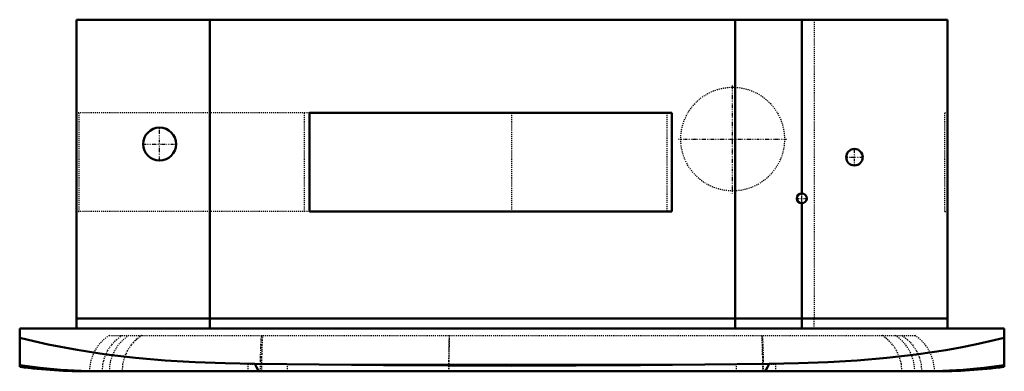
# Model space of a CAD drawing. Header units: millimetres. Extents: x -475 to 475, y -41 to 298.
import ezdxf

# ---------------------------------------------------------------- set-up
doc = ezdxf.new("R2010")
doc.units = ezdxf.units.MM
doc.linetypes.add('Center', pattern=[1.5, 0.45, -0.5, 0.05, -0.5])
doc.linetypes.add('Dashed', pattern=[2, 1, -1])
for name, color, linetype, lineweight in [('AM_0', 7, 'Continuous', 50), ('AM_7', 7, 'Center', 25), ('AM_9', 6, 'Dashed', 25)]:
    doc.layers.add(name, color=color, linetype=linetype, lineweight=lineweight)

# ---------------------------------------------------------------- blocks, each defined once
blk = doc.blocks.new('1_FCA48AAVJU_BYCQ54GEFU_PART7_0_in_FCA48AAVJU_BYCQ54GEFU_2')
at = {"layer": 'AM_0'}
blk.add_circle((-339.725, 177.8), 15.875, dxfattribs=at)
at = {"layer": 'AM_7'}
for p, q in [((-339.725, 161.13125), (-339.725, 194.46875)), ((-356.39375, 177.8), (-323.05625, 177.8))]:
    blk.add_line(p, q, dxfattribs=at)
blk = doc.blocks.new('2_FCA48AAVJU_BYCQ54GEFU_PART6_0_in_FCA48AAVJU_BYCQ54GEFU_2')
at = {"layer": 'AM_0'}
blk.add_circle((279.4, 125.4125), 4.7625, dxfattribs=at)
at = {"layer": 'AM_7'}
for p, q in [((274.399375, 125.4125), (284.400625, 125.4125)), ((279.4, 120.411875), (279.4, 130.413125))]:
    blk.add_line(p, q, dxfattribs=at)
blk = doc.blocks.new('3_FCA48AAVJU_BYCQ54GEFU_PART5_0_in_FCA48AAVJU_BYCQ54GEFU_2')
at = {"layer": 'AM_0'}
blk.add_circle((330.2, 165.1), 7.9375, dxfattribs=at)
at = {"layer": 'AM_7'}
for p, q in [((330.2, 156.765625), (330.2, 173.434375)), ((321.865625, 165.1), (338.534375, 165.1))]:
    blk.add_line(p, q, dxfattribs=at)
blk = doc.blocks.new('4_FCA48AAVJU_BYCQ54GEFU_PART4_0_in_FCA48AAVJU_BYCQ54GEFU_2')
at = {"layer": 'AM_0'}
for p, q in [((-419.89375, 297.65625), (419.89375, 297.65625)), ((-419.89375, 297.65625), (-419.89375, 9.525)), ((-291.30625, 297.65625), (-291.30625, 9.525)), ((215.10625, 297.65625), (215.10625, 9.525)), ((279.4, 130.175), (279.4, 297.65625)), ((419.89375, 297.65625), (419.89375, 9.525)), ((-195.2625, 112.7125), (-195.2625, 207.9625)), ((-195.2625, 207.9625), (153.9875, 207.9625)), ((153.9875, 207.9625), (153.9875, 112.7125)), ((279.4, 9.525), (279.4, 120.65)), ((153.9875, 112.7125), (-195.2625, 112.7125)), ((419.89375, 9.525), (-419.89375, 9.525))]:
    blk.add_line(p, q, dxfattribs=at)
at = {"layer": 'AM_7'}
for p, q in [((212.725, 130.07594), (212.725, 235.04906)), ((160.23844, 182.5625), (265.21156, 182.5625))]:
    blk.add_line(p, q, dxfattribs=at)
at = {"layer": 'AM_9'}
for p, q in [((291.30625, 297.65625), (291.30625, 9.525)), ((-417.35375, 207.9625), (-419.89375, 207.9625)), ((-417.35375, 112.7125), (-417.35375, 207.9625)), ((-200.025, 112.7125), (-200.025, 207.9625)), ((149.225, 207.9625), (149.225, 112.7125)), ((417.35375, 112.7125), (417.35375, 207.9625)), ((419.89375, 207.9625), (417.35375, 207.9625)), ((279.4, 120.65), (279.4, 130.175)), ((-419.89375, 112.7125), (-417.35375, 112.7125)), ((417.35375, 112.7125), (419.89375, 112.7125))]:
    blk.add_line(p, q, dxfattribs=at)
blk.add_circle((212.725, 182.5625), 49.9872, dxfattribs=at)
blk = doc.blocks.new('5_FCA48AAVJU_BYCQ54GEFU_PART3_0_in_FCA48AAVJU_BYCQ54GEFU_2')
at = {"layer": 'AM_0'}
for p, q in [((-419.89375, 9.525), (419.89375, 9.525)), ((-419.89375, 0), (-419.89375, 9.525)), ((-291.30625, 0), (-291.30625, 9.525)), ((215.10625, 0), (215.10625, 9.525)), ((279.4, 0), (279.4, 9.525)), ((419.89375, 9.525), (419.89375, 0))]:
    blk.add_line(p, q, dxfattribs=at)
at = {"layer": 'AM_9'}
blk.add_line((291.30625, 0), (291.30625, 9.525), dxfattribs=at)
blk = doc.blocks.new('6_FCA48AAVJU_BYCQ54GEFU_PART2_0_in_FCA48AAVJU_BYCQ54GEFU_2')
at = {"layer": 'AM_0'}
for p, q in [((-474.66, 0), (474.66, 0)), ((-474.66, -36.95), (-474.66, 0)), ((474.66, -36.95), (474.66, 0)), ((-407.28, -41.28), (407.28, -41.28))]:
    blk.add_line(p, q, dxfattribs=at)
for points in [[(-474.66, -8.92), (-460.94, -12.27), (-447.15, -15.34), (-419.35, -20.65), (-391.25, -24.94), (-362.99, -28.28), (-334.3, -30.78), (-305.54, -32.5), (-276.7, -33.55), (-247.82, -33.98)], [(247.82, -33.98), (276.19, -33.56), (304.55, -32.55), (332.93, -30.88), (361.27, -28.45), (389.78, -25.14), (418.19, -20.85), (432.38, -18.3), (446.52, -15.47), (460.63, -12.35), (474.66, -8.92)], [(-474.66, -35.2), (-455.01, -37.84), (-435.27, -39.73), (-415.35, -40.88), (-395.4, -41.27), (-394.93, -41.28)], [(-247.82, -33.98), (-246.46, -37.14), (-245.13, -39.42), (-243.82, -40.8), (-242.58, -41.27), (-242.55, -41.28)], [(-247.82, -33.98), (-185.88, -34.86), (-123.94, -35.46), (-0.03, -35.92), (123.89, -35.46), (185.86, -34.86), (247.82, -33.98)], [(247.82, -33.98), (246.46, -37.14), (245.13, -39.42), (243.82, -40.8), (242.58, -41.27), (242.55, -41.28)], [(394.93, -41.28), (395.4, -41.27), (415.24, -40.88), (435.04, -39.75), (454.89, -37.85), (474.66, -35.2)]]:
    blk.add_lwpolyline(points, dxfattribs=at)
for centre, start, end in [((-407.28, 486.17), 262.66059, 270), ((407.28, 486.17), 270, 277.3395)]:
    blk.add_arc(centre, 527.45, start, end, dxfattribs=at)
at = {"layer": 'AM_9'}
for p, q in [((-388.3, -6.65), (388.3, -6.65)), ((-356.97, -6.65), (-358.86, -7.93)), ((357.58, -7.04), (356.97, -6.65)), ((254.42, -34.63), (-254.42, -34.63)), ((-254.42, -41.28), (-254.42, -34.63)), ((-205.13, -34.66), (-248.26, -33.98)), ((-216.45, -41.28), (-216.45, -34.63)), ((205.14, -34.66), (-205.13, -34.66)), ((248.26, -33.98), (205.14, -34.66)), ((216.45, -41.28), (216.45, -34.63)), ((254.42, -41.28), (254.42, -34.63))]:
    blk.add_line(p, q, dxfattribs=at)
for points in [[(-394.93, -41.28), (-394.37, -34.48), (-393.64, -31.05), (-392.62, -27.69), (-389.85, -21.47), (-388.03, -18.47), (-385.96, -15.64), (-381.39, -10.79), (-375.95, -6.65)], [(-242.55, -41.28), (-242.52, -34.48), (-242.48, -31.05), (-242.42, -27.69), (-242.27, -21.47), (-242.17, -18.47), (-242.06, -15.64), (-241.81, -10.79), (-241.52, -6.65)], [(-240.56, -6.65), (-240.83, -10.78), (-240.95, -13.24), (-241.07, -15.9), (-241.26, -21.6), (-241.34, -24.75), (-241.41, -28.03), (-241.49, -34.47), (-241.52, -41.28)], [(-60.61, -6.65), (-60.72, -9.68), (-60.83, -13.21), (-60.91, -17.18), (-60.99, -21.53), (-61.05, -26.19), (-61.09, -31.08), (-61.12, -36.14), (-61.13, -41.28)], [(-60.61, -41.28), (-60.6, -36.14), (-60.57, -31.08), (-60.53, -26.19), (-60.47, -21.53), (-60.4, -17.18), (-60.31, -13.21), (-60.21, -9.68), (-60.09, -6.65)], [(240.56, -6.65), (240.83, -10.78), (240.95, -13.24), (241.07, -15.9), (241.26, -21.6), (241.34, -24.75), (241.41, -28.03), (241.49, -34.47), (241.52, -41.28)], [(242.55, -41.28), (242.52, -34.48), (242.48, -31.05), (242.42, -27.69), (242.27, -21.47), (242.17, -18.47), (242.06, -15.64), (241.81, -10.79), (241.52, -6.65)], [(242.64, -41.28), (242.61, -34.48), (242.57, -31.05), (242.51, -27.69), (242.35, -21.47), (242.24, -18.47), (242.12, -15.64), (241.86, -10.79), (241.55, -6.65)], [(362.79, -11.14), (362.41, -10.79), (360.29, -9.01)], [(375.95, -6.65), (381.38, -10.78), (383.88, -13.24), (386.17, -15.9), (389.92, -21.6), (391.47, -24.75), (392.74, -28.03), (394.37, -34.47), (394.93, -41.28)], [(-363.19, -11.52), (-364.9, -13.24), (-367.18, -15.9), (-370.94, -21.6), (-372.49, -24.75), (-373.58, -27.5)], [(-361.5, -10), (-362.39, -10.78), (-363.19, -11.52)], [(373.53, -27.37), (370.87, -21.47), (369.05, -18.47), (366.98, -15.64), (362.79, -11.14)], [(-373.58, -27.5), (-373.76, -28.03), (-375.39, -34.47), (-375.95, -41.28)], [(375.95, -41.28), (375.39, -34.48), (374.66, -31.05), (373.64, -27.69), (373.53, -27.37)], [(-248.26, -33.98), (-246.81, -37.14), (-245.39, -39.42), (-244, -40.8), (-242.67, -41.27), (-242.64, -41.28)], [(248.26, -33.98), (246.81, -37.14), (245.39, -39.42), (244, -40.8), (242.67, -41.27), (242.64, -41.28)]]:
    blk.add_lwpolyline(points, dxfattribs=at)
for centre, start, end in [((-366.21, -41.28), 122.53057, 180), ((-347.22, -41.28), 122.53057, 180), ((-334.88, -41.28), 122.53057, 133.55306), ((334.88, -41.28), 47.21682, 57.46943), ((347.22, -41.28), 360, 57.46943), ((366.21, -41.28), 0, 57.46943)]:
    blk.add_arc(centre, 41.07, start, end, dxfattribs=at)
blk = doc.blocks.new('7_FCA48AAVJU_BYCQ54GEFU_PART1_0_in_FCA48AAVJU_BYCQ54GEFU_2')
at = {"layer": 'AM_9'}
for p, q in [((-195.2625, 207.9625), (-419.89375, 207.9625)), ((0, 112.7125), (0, 207.9625)), ((-195.2625, 112.7125), (-419.89375, 112.7125))]:
    blk.add_line(p, q, dxfattribs=at)

msp = doc.modelspace()

# ---------------------------------------------------------------- block references
for name in ['4_FCA48AAVJU_BYCQ54GEFU_PART4_0_in_FCA48AAVJU_BYCQ54GEFU_2', '7_FCA48AAVJU_BYCQ54GEFU_PART1_0_in_FCA48AAVJU_BYCQ54GEFU_2', '1_FCA48AAVJU_BYCQ54GEFU_PART7_0_in_FCA48AAVJU_BYCQ54GEFU_2', '3_FCA48AAVJU_BYCQ54GEFU_PART5_0_in_FCA48AAVJU_BYCQ54GEFU_2', '2_FCA48AAVJU_BYCQ54GEFU_PART6_0_in_FCA48AAVJU_BYCQ54GEFU_2', '5_FCA48AAVJU_BYCQ54GEFU_PART3_0_in_FCA48AAVJU_BYCQ54GEFU_2', '6_FCA48AAVJU_BYCQ54GEFU_PART2_0_in_FCA48AAVJU_BYCQ54GEFU_2']:
    msp.add_blockref(name, (0, 0))

doc.saveas('drawing.dxf')
